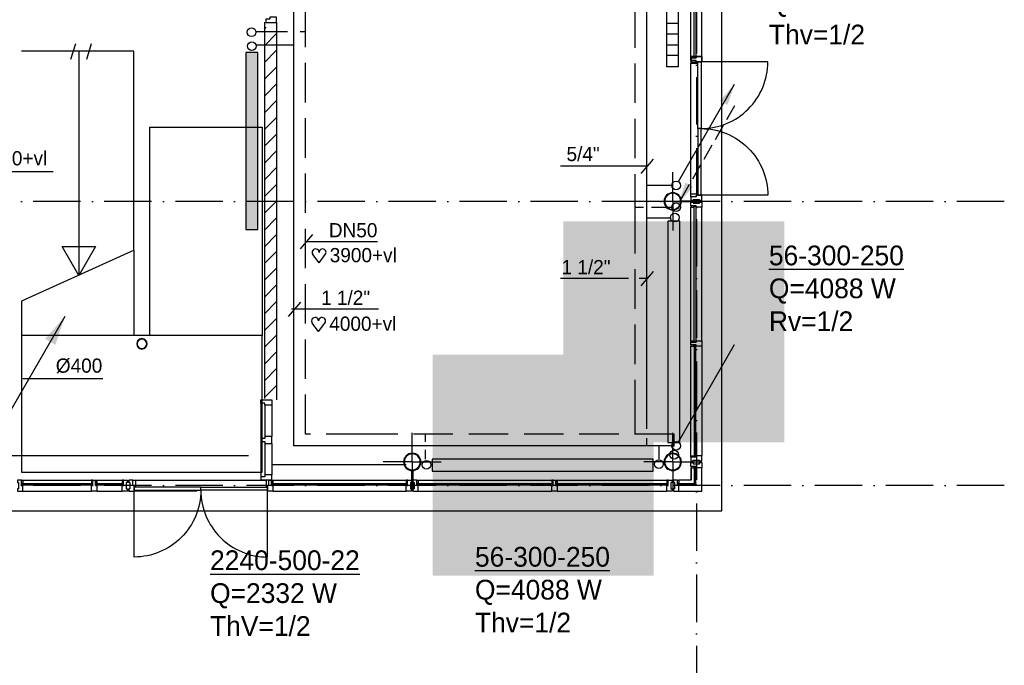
# Model space of a CAD drawing. Extents: x 25315 to 170951, y 867852 to 951952.
# Tile 12 of 119: x 75251 to 87724, y 878152 to 886328. Entities that reach past the tile are written whole.
import ezdxf

# ---------------------------------------------------------------- set-up
doc = ezdxf.new("R2010")
doc.units = 0
doc.header["$LTSCALE"] = 100
for name, pattern in [('2322107', [2000, 1000, 1000]), ('2322108', [7, 5, -2]), ('DASHDOT', [9, 6, -1.5, 0, -1.5]), ('DOT2', [1.25, 0, -1.25])]:
    doc.linetypes.add(name, pattern=pattern)
doc.layers.get('0').update_dxf_attribs({"linetype": 'CONTINUOUS'})
for name, color, linetype in [('AL$7----_STRAMIEN', 1, 'DASHDOT'), ('BOUW', 8, 'CONTINUOUS'), ('WI561---', 1, 'CONTINUOUS'), ('WL561---', 4, 'CONTINUOUS'), ('WL561---_AANVOER', 4, 'CONTINUOUS'), ('WL561---_RETOUR', 4, 'CONTINUOUS'), ('WL570---', 3, 'CONTINUOUS'), ('WL570---_RETOUR', 3, 'CONTINUOUS'), ('WM570---', 1, 'CONTINUOUS')]:
    doc.layers.add(name, color=color, linetype=linetype)
doc.styles.add('BURO-018', font='BUROFONT.shx', dxfattribs={"height": 180})
doc.styles.add('BURO-025', font='BUROFONT.shx', dxfattribs={"height": 250})

# ---------------------------------------------------------------- blocks, each defined once
blk = doc.blocks.new('2322401')
at = {"color": 0, "linetype": 'CONTINUOUS'}
for p, q in [((-0.5, 0.5, 1), (-0.5, 0.5)), ((-0.5, 0.5, 1), (-0.5, -0.5, 1)), ((0.5, 0.5, 1), (-0.5, 0.5, 1)), ((0.5, 0.5), (-0.5, 0.5)), ((-0.5, 0.5), (-0.5, -0.5)), ((0.5, 0.5, 1), (0.5, 0.5)), ((0.5, -0.5, 1), (0.5, 0.5, 1)), ((0.5, -0.5), (0.5, 0.5)), ((-0.5, -0.5, 1), (-0.5, -0.5)), ((-0.5, -0.5, 1), (0.5, -0.5, 1)), ((-0.5, -0.5), (0.5, -0.5)), ((0.5, -0.5, 1), (0.5, -0.5))]:
    blk.add_line(p, q, dxfattribs=at)
blk = doc.blocks.new('CVHATCH4')
at = {"color": 0, "linetype": 'DOT2'}
blk.add_lwpolyline([(-0.5, 0, 1, 1, 0), (0.5, 0, 1, 1, 0)], format="xyseb", dxfattribs=at)
blk = doc.blocks.new('RCHTBUIS80X40X3')
at = {"color": 0, "linetype": 'CONTINUOUS'}
for points in [[(20, 35.2, 0.4142136), (15.2, 40), (-15.2, 40, 0.4142136), (-20, 35.2), (-20, -35.2, 0.4142136), (-15.2, -40), (15.2, -40, 0.4142136), (20, -35.2)], [(16.8, 35.2, 0.4142136), (15.2, 36.8), (-15.2, 36.8, 0.4142136), (-16.8, 35.2), (-16.8, -35.2, 0.4142136), (-15.2, -36.8), (15.2, -36.8, 0.4142136), (16.8, -35.2)]]:
    blk.add_lwpolyline(points, format="xyb", close=True, dxfattribs=at)
blk = doc.blocks.new('RONDBUIS219X8')
at = {"color": 0, "linetype": 'CONTINUOUS'}
for points in [[(109.55, 0, 1), (-109.55, 0, 1)], [(101.55, 0, 1), (-101.55, 0, 1)]]:
    blk.add_lwpolyline(points, format="xyb", close=True, dxfattribs=at)
blk = doc.blocks.new('LDV1107')
at = {"color": 0, "linetype": 'CONTINUOUS'}
blk.add_line((0.25, 0.43), (6.75, 11.69), dxfattribs=at)
blk.add_lwpolyline([(6.75, 11.69, 0, 1, 0), (5.5, 9.53, 1, 1, 0)], format="xyseb", dxfattribs=at)
blk.add_circle((0, 0), 0.5, dxfattribs=at)
blk = doc.blocks.new('LDV3108')
at = {"color": 0, "linetype": 'CONTINUOUS'}
for p, q in [((6.75, 11.69), (5.81, 10.07)), ((5.44, 9.42), (4.5, 7.79)), ((4.13, 7.14), (3.19, 5.52)), ((2.81, 4.87), (1.88, 3.25)), ((1.5, 2.6), (0.56, 0.97))]:
    blk.add_line(p, q, dxfattribs=at)
blk.add_lwpolyline([(0.25, 0.43, 0, 1, 0), (1.5, 2.6, 1, 1, 0)], format="xyseb", dxfattribs=at)
blk.add_circle((0, 0), 0.5, dxfattribs=at)
blk = doc.blocks.new('CVHATCH1')
at = {"color": 0, "linetype": 'CONTINUOUS'}
blk.add_solid([(-0.5, -0.5), (0.5, -0.5), (-0.5, 0.5), (0.5, 0.5)], dxfattribs=at)
blk = doc.blocks.new('LU-PIJL1')
at = {"color": 0, "linetype": 'CONTINUOUS'}
blk.add_line((0, 0), (10.12, 17.54), dxfattribs=at)
blk.add_lwpolyline([(10.12, 17.54, 0, 1.5, 0), (8.25, 14.29, 1.5, 1.5, 0)], format="xyseb", dxfattribs=at)
blk = doc.blocks.new('CVRINFO2')
at = {"color": 0, "linetype": 'CONTINUOUS', "style": 'BURO-025'}
for tag, p in [('CV_TEXT125', (0, 0)), ('CV_TEXT225', (0, -4.17)), ('CV_TEXT325', (0, -8.33)), ('CV_TEXT425', (0, -12.5))]:
    blk.add_attdef(tag, p, '', height=2.5, dxfattribs=at)
blk = doc.blocks.new('HART')
at = {"color": 1}
for q in [(-39.7, 52.4), (39.7, 52.4)]:
    blk.add_line((0, 0), q, dxfattribs=at)
for centre, start, end in [((-22.1, 65.7), 0, 217.18669), ((22.1, 65.7), 322.81331, 180)]:
    blk.add_arc(centre, 22.1, start, end, dxfattribs=at)

msp = doc.modelspace()

# ---------------------------------------------------------------- hatches: boundary and pattern name
at = {"layer": 'BOUW'}
h = msp.add_hatch(dxfattribs=at)
h.set_pattern_fill('PREFBET', color=256, style=0)
h.set_pattern_definition([(45, (90541.93, 905188.68), (-106.066, 106.066), [])])
h.paths.add_polyline_path([(78351.4, 881530.7), (78501.4, 881530.7), (78501.4, 886232.7), (78351.4, 886232.7)])

# ---------------------------------------------------------------- linework, layer by layer
at = {"layer": 'AL$7----_STRAMIEN', "color": 1}
for p, q in [((83823.6, 927005.8), (83823.6, 877292.9)), ((87723.6, 884027.5), (64545.8, 884027.5)), ((87723.6, 880427.5), (64526.5, 880427.5))]:
    msp.add_line(p, q, dxfattribs=at)
at = {"layer": 'BOUW'}
for p, q in [((84143.6, 880107.5), (84143.6, 912827.5)), ((84143.6, 880107.5), (84143.6, 901642.7)), ((78351.4, 886295.1), (78351.4, 881532.5)), ((78505.6, 886293.4), (78505.6, 881511.9)), ((75275.6, 882327.5), (75275.6, 880596.5)), ((78321.6, 882327.5), (75275.6, 882327.5)), ((78321.6, 880596.5), (78321.6, 882327.5)), ((75123.6, 880807.5), (78148.6, 880807.5)), ((75275.6, 880596.5), (78321.6, 880596.5)), ((83754.6, 880651.7), (83754.6, 880496.7)), ((82057.3, 880496.7), (83448, 880496.7)), ((83448, 880496.7), (83448, 880458.7)), ((83465, 880496.7), (83448, 880496.7)), ((83465, 880496.7), (83515, 880496.7)), ((83465, 880429.7), (83465, 880496.7)), ((83465, 880458.7), (83465, 880496.7)), ((83515, 880496.7), (83515, 880467.2)), ((83754.6, 880496.7), (83599.8, 880496.7)), ((82044.3, 880454.7), (83461, 880454.7)), ((82044.3, 880433.7), (82044.3, 880454.7)), ((83461, 880433.7), (82044.3, 880433.7)), ((82057.3, 880357.7), (83448, 880357.7)), ((83465, 880458.7), (83448, 880458.7)), ((83448, 880458.7), (83448, 880454.7)), ((83448, 880458.7), (83465, 880458.7)), ((83448, 880454.7), (83461, 880454.7)), ((83448, 880433.7), (83448, 880429.7)), ((83461, 880433.7), (83448, 880433.7)), ((83448, 880429.7), (83465, 880429.7)), ((83448, 880357.7), (83448, 880429.7)), ((83448, 880429.7), (83465, 880429.7)), ((83515, 880357.7), (83448, 880357.7)), ((83461, 880454.7), (83461, 880433.7)), ((83461, 880454.7), (83461, 880433.7)), ((83465, 880429.7), (83465, 880458.7)), ((83501, 880467.2), (83501, 880387.2)), ((83515, 880467.2), (83501, 880467.2)), ((83501, 880387.2), (83515, 880387.2)), ((83515, 880387.2), (83515, 880357.7)), ((67303.6, 880107.5), (84143.6, 880107.5)), ((75223.6, 880107.5), (84143.6, 880107.5))]:
    msp.add_line(p, q, dxfattribs=at)
for points in [[(83754.6, 885861.2), (83754.6, 887551.7)], [(83893.6, 885861.2), (83893.6, 887551.7)], [(75899.5, 885827.5), (75962, 886027.5)], [(76099.5, 885827.5), (76162, 886027.5)], [(76698.6, 883410), (76698.6, 885927.5), (75275.6, 885927.5)], [(75999.5, 885927.5), (75999.5, 883087.5)], [(83754.6, 884120.7), (83754.6, 885777.2)], [(83523.8, 884027.5), (83523.8, 884395.4)], [(83523.8, 884027.5), (83523.8, 884395.4)], [(76898.6, 884287.5), (76898.6, 884287.5)], [(83523.8, 884027.5), (83155.9, 884027.5)], [(83523.8, 884027.5), (83155.9, 884027.5)], [(83523.8, 884027.5), (83523.8, 883659.7)], [(83523.8, 884027.5), (83891.6, 884027.5)], [(83523.8, 884027.5), (83523.8, 883659.7)], [(83523.8, 884027.5), (83891.6, 884027.5)], [(83754.6, 882261.2), (83754.6, 883951.7)], [(83893.6, 882261.2), (83893.6, 883951.7)], [(76701.3, 883411.3), (75275.6, 882763.1)], [(76698.6, 883410), (76698.6, 882327.5)], [(75275.6, 882763.1), (75275.6, 882127.7)], [(83754.6, 880803.8), (83754.6, 882194.2)], [(83893.6, 882194.2), (83893.6, 880803.8)], [(78303.9, 881473.2), (78303.9, 880539.2)], [(78354.9, 881446.2), (78354.9, 881051.2)], [(78442.9, 881446.2), (78442.9, 881051.2)], [(80223.8, 880727.5), (80223.8, 881095.4)], [(83523.8, 880727.5), (83523.8, 881095.4)], [(83523.8, 880727.5), (83523.8, 881095.4)], [(78354.9, 880961.2), (78354.9, 880566.2)], [(78442.9, 880961.2), (78442.9, 880566.2)], [(80223.8, 880727.5), (79855.9, 880727.5)], [(80223.8, 880727.5), (80223.8, 880359.7)], [(80223.8, 880727.5), (80591.6, 880727.5)], [(83523.8, 880727.5), (83155.9, 880727.5)], [(83523.8, 880727.5), (83155.9, 880727.5)], [(83523.8, 880727.5), (83523.8, 880359.7)], [(83523.8, 880727.5), (83523.8, 880359.7)], [(83523.8, 880727.5), (83891.6, 880727.5)], [(83523.8, 880727.5), (83891.6, 880727.5)], [(78457.3, 880696.7), (80147.8, 880696.7)], [(83754.8, 880651.9), (83754.8, 880496.7), (83599.8, 880496.7)], [(83599.8, 880357.7), (83893.6, 880357.7), (83893.6, 880651.7)], [(75273.6, 880496.5), (76177.6, 880496.5)], [(76227.6, 880496.5), (76547.8, 880496.5)], [(76716.8, 880496.7), (78373.3, 880496.7)], [(78457.3, 880496.7), (80147.8, 880496.7)], [(80282.8, 880496.7), (82007.3, 880496.7)], [(75290.6, 880357.5), (76160.6, 880357.5)], [(76227.6, 880357.5), (76547.8, 880357.5)], [(77493, 880357.7), (76699.8, 880357.7)], [(78457.3, 880357.7), (80147.8, 880357.7)], [(80299.8, 880357.7), (81990.3, 880357.7)]]:
    msp.add_lwpolyline(points, dxfattribs=at)
for points in [[(83817.6, 885848.2), (83796.6, 885848.2), (83796.6, 887564.7), (83817.6, 887564.7)], [(78505.6, 886293.4), (78505.6, 886360.4), (78417.6, 886360.4), (78417.6, 886333.4), (78366.6, 886333.4), (78366.6, 886293.4)], [(83893.6, 885794.2), (83821.6, 885794.2), (83821.6, 885811.2), (83754.6, 885811.2), (83754.6, 885844.2), (83821.6, 885844.2), (83821.6, 885861.2), (83893.6, 885861.2)], [(83792.6, 885844.2), (83754.6, 885844.2), (83754.6, 885861.2), (83792.6, 885861.2)], [(83754.8, 885861), (83754.8, 885794), (83893.8, 885794), (83893.8, 885861)], [(83792.6, 885861.2), (83796.6, 885861.2), (83796.6, 885848.2), (83817.6, 885848.2), (83817.6, 885861.2), (83821.6, 885861.2), (83821.6, 885844.2), (83792.6, 885844.2)], [(83754.6, 885811.2), (83754.6, 885777.2), (83842.6, 885777.2), (83842.6, 885794.2), (83821.6, 885794.2), (83821.6, 885811.2)], [(83842.6, 885794.2), (83882.6, 885794.2), (83882.6, 884948.9), (83842.6, 884948.9)], [(78321.6, 884967.4), (78321.6, 882327.5), (76898.6, 882327.5), (76898.6, 884967.4)], [(83842.6, 884103.7), (83882.6, 884103.7), (83882.6, 884948.9), (83842.6, 884948.9)], [(83754.6, 884086.7), (83754.6, 884120.7), (83842.6, 884120.7), (83842.6, 884103.7), (83821.6, 884103.7), (83821.6, 884086.7)], [(83821.6, 884103.7), (83821.6, 884086.7), (83754.6, 884086.7), (83754.6, 884036.7), (83784.1, 884036.7), (83784.1, 884050.7), (83864.1, 884050.7), (83864.1, 884036.7), (83893.6, 884036.7), (83893.6, 884103.7)], [(83784.1, 884022.4), (83633.2, 884022.4), (83633.2, 884032.5), (83784.1, 884032.5)], [(83821.6, 883951.7), (83821.6, 883968.7), (83754.6, 883968.7), (83754.6, 884018.7), (83784.1, 884018.7), (83784.1, 884004.7), (83864.1, 884004.7), (83864.1, 884018.7), (83893.6, 884018.7), (83893.6, 883951.7)], [(83792.6, 883968.7), (83754.6, 883968.7), (83754.6, 883951.7), (83792.6, 883951.7)], [(83792.6, 883951.7), (83796.6, 883951.7), (83796.6, 883964.7), (83817.6, 883964.7), (83817.6, 883951.7), (83821.6, 883951.7), (83821.6, 883968.7), (83792.6, 883968.7)], [(83817.6, 882248.2), (83796.6, 882248.2), (83796.6, 883964.7), (83817.6, 883964.7)], [(75999.5, 883087.5), (75787.9, 883454.1), (76211.2, 883454.1)], [(83893.6, 882194.2), (83821.6, 882194.2), (83821.6, 882211.2), (83754.6, 882211.2), (83754.6, 882244.2), (83821.6, 882244.2), (83821.6, 882261.2), (83893.6, 882261.2)], [(83792.6, 882244.2), (83754.6, 882244.2), (83754.6, 882261.2), (83792.6, 882261.2)], [(83792.6, 882261.2), (83796.6, 882261.2), (83796.6, 882248.2), (83817.6, 882248.2), (83817.6, 882261.2), (83821.6, 882261.2), (83821.6, 882244.2), (83792.6, 882244.2)], [(83792.6, 882211.2), (83754.6, 882211.2), (83754.6, 882194.2), (83792.6, 882194.2)], [(83792.6, 882194.2), (83796.6, 882194.2), (83796.6, 882207.2), (83817.6, 882207.2), (83817.6, 882194.2), (83821.6, 882194.2), (83821.6, 882211.2), (83792.6, 882211.2)], [(83817.6, 882207.2), (83796.6, 882207.2), (83796.6, 880790.8), (83817.6, 880790.8)], [(78442.9, 881513.2), (78442.9, 881446.2), (78354.9, 881446.2), (78354.9, 881473.2), (78303.9, 881473.2), (78303.9, 881513.2)], [(78442.9, 880961.2), (78442.9, 881051.2), (78354.9, 881051.2), (78354.9, 881024.2), (78303.9, 881024.2), (78303.9, 880988.2), (78354.9, 880988.2), (78354.9, 880961.2)], [(83792.6, 880786.8), (83754.6, 880786.8), (83754.6, 880803.8), (83792.6, 880803.8)], [(83821.6, 880803.8), (83821.6, 880786.8), (83754.6, 880786.8), (83754.6, 880736.8), (83784.1, 880736.8), (83784.1, 880750.8), (83864.1, 880750.8), (83864.1, 880736.8), (83893.6, 880736.8), (83893.6, 880803.8)], [(83754.6, 880668.7), (83754.6, 880718.7), (83760.6, 880718.7), (83774.6, 880718.7), (83774.6, 880718.7), (83784.1, 880718.7), (83784.1, 880704.7), (83864.1, 880704.7), (83864.1, 880718.7), (83873.6, 880718.7), (83873.6, 880718.7), (83887.6, 880718.7), (83893.6, 880718.7), (83893.6, 880699.8), (83893.6, 880651.7), (83886.6, 880651.7), (83882.6, 880651.7), (83874.6, 880651.7), (83821.6, 880651.7), (83821.6, 880668.7)], [(83792.6, 880803.8), (83796.6, 880803.8), (83796.6, 880790.8), (83817.6, 880790.8), (83817.6, 880803.8), (83821.6, 880803.8), (83821.6, 880786.8), (83792.6, 880786.8)], [(80218.6, 880467.2), (80218.6, 880618.1), (80228.8, 880618.1), (80228.8, 880467.2)], [(83754.8, 880651.9), (83792.8, 880651.9), (83792.8, 880668.9), (83754.8, 880668.9)], [(83817.6, 880664.7), (83795.6, 880664.7), (83795.6, 880454.7), (83817.6, 880454.7)], [(75290.6, 880429.5), (75273.6, 880429.5), (75273.6, 880496.5), (75223.6, 880496.5), (75223.6, 880467), (75237.6, 880467), (75237.6, 880387), (75223.6, 880387), (75223.6, 880357.5), (75290.6, 880357.5)], [(75273.6, 880458.5), (75273.6, 880496.5), (75290.6, 880496.5), (75290.6, 880458.5)], [(76177.6, 880458.5), (76177.6, 880496.5), (76160.6, 880496.5), (76160.6, 880458.5)], [(76160.6, 880357.5), (76160.6, 880429.5), (76177.6, 880429.5), (76177.6, 880496.5), (76210.6, 880496.5), (76210.6, 880429.5), (76227.6, 880429.5), (76227.6, 880357.5)], [(76210.6, 880458.5), (76210.6, 880496.5), (76227.6, 880496.5), (76227.6, 880458.5)], [(76564.8, 880458.5), (76564.8, 880496.5), (76547.8, 880496.5), (76547.8, 880458.5)], [(76547.8, 880429.5), (76564.8, 880429.5), (76564.8, 880496.5), (76614.8, 880496.5), (76614.8, 880467), (76600.8, 880467), (76600.8, 880387), (76614.8, 880387), (76614.8, 880357.5), (76547.8, 880357.5)], [(76699.8, 880429.7), (76682.8, 880429.7), (76682.8, 880496.7), (76632.8, 880496.7), (76632.8, 880467.2), (76646.8, 880467.2), (76646.8, 880387.2), (76632.8, 880387.2), (76632.8, 880357.7), (76699.8, 880357.7)], [(76682.8, 880496.7), (76716.8, 880496.7), (76716.8, 880408.7), (76699.8, 880408.7), (76699.8, 880429.7), (76682.8, 880429.7)], [(78442.9, 880499.2), (78442.9, 880566.2), (78354.9, 880566.2), (78354.9, 880539.2), (78303.9, 880539.2), (78303.9, 880499.2)], [(78407.3, 880496.7), (78373.3, 880496.7), (78373.3, 880408.7), (78390.3, 880408.7), (78390.3, 880429.7), (78407.3, 880429.7)], [(78390.3, 880357.7), (78390.3, 880429.7), (78407.3, 880429.7), (78407.3, 880496.7), (78440.3, 880496.7), (78440.3, 880429.7), (78457.3, 880429.7), (78457.3, 880357.7)], [(78440.3, 880458.7), (78440.3, 880496.7), (78457.3, 880496.7), (78457.3, 880458.7)], [(80164.8, 880458.7), (80164.8, 880496.7), (80147.8, 880496.7), (80147.8, 880458.7)], [(80147.8, 880429.7), (80164.8, 880429.7), (80164.8, 880496.7), (80214.8, 880496.7), (80214.8, 880467.2), (80200.8, 880467.2), (80200.8, 880387.2), (80214.8, 880387.2), (80214.8, 880357.7), (80147.8, 880357.7)], [(80299.8, 880429.7), (80282.8, 880429.7), (80282.8, 880496.7), (80232.8, 880496.7), (80232.8, 880467.2), (80246.8, 880467.2), (80246.8, 880387.2), (80232.8, 880387.2), (80232.8, 880357.7), (80299.8, 880357.7)], [(80282.8, 880458.7), (80282.8, 880496.7), (80299.8, 880496.7), (80299.8, 880458.7)], [(82007.3, 880458.7), (82007.3, 880496.7), (81990.3, 880496.7), (81990.3, 880458.7)], [(81990.3, 880357.7), (81990.3, 880429.7), (82007.3, 880429.7), (82007.3, 880496.7), (82040.3, 880496.7), (82040.3, 880429.7), (82057.3, 880429.7), (82057.3, 880357.7)], [(82040.3, 880458.7), (82040.3, 880496.7), (82057.3, 880496.7), (82057.3, 880458.7)], [(83582.8, 880496.7), (83532.8, 880496.7), (83532.8, 880490.7), (83532.8, 880476.7), (83532.8, 880476.7), (83532.8, 880467.2), (83546.8, 880467.2), (83546.8, 880387.2), (83532.8, 880387.2), (83532.8, 880377.7), (83532.8, 880377.7), (83532.8, 880363.7), (83532.8, 880357.7), (83551.7, 880357.7), (83599.8, 880357.7), (83599.8, 880364.7), (83599.8, 880368.7), (83599.8, 880376.7), (83599.8, 880429.7), (83582.8, 880429.7)], [(83599.8, 880496.7), (83599.8, 880458.7), (83582.8, 880458.7), (83582.8, 880496.7)], [(75290.6, 880458.5), (75290.6, 880454.5), (75277.6, 880454.5), (75277.6, 880433.5), (75290.6, 880433.5), (75290.6, 880429.5), (75273.6, 880429.5), (75273.6, 880458.5)], [(75277.6, 880433.5), (75277.6, 880454.5), (76173.6, 880454.5), (76173.6, 880433.5)], [(76160.6, 880458.5), (76160.6, 880454.5), (76173.6, 880454.5), (76173.6, 880433.5), (76160.6, 880433.5), (76160.6, 880429.5), (76177.6, 880429.5), (76177.6, 880458.5)], [(76227.6, 880458.5), (76227.6, 880454.5), (76214.6, 880454.5), (76214.6, 880433.5), (76227.6, 880433.5), (76227.6, 880429.5), (76210.6, 880429.5), (76210.6, 880458.5)], [(76214.6, 880433.5), (76214.6, 880454.5), (76560.8, 880454.5), (76560.8, 880433.5)], [(76547.8, 880458.5), (76547.8, 880454.5), (76560.8, 880454.5), (76560.8, 880433.5), (76547.8, 880433.5), (76547.8, 880429.5), (76564.8, 880429.5), (76564.8, 880458.5)], [(76699.8, 880408.7), (76699.8, 880368.7), (77545, 880368.7), (77545, 880408.7)], [(78390.3, 880408.7), (78390.3, 880368.7), (77545, 880368.7), (77545, 880408.7)], [(78457.3, 880458.7), (78457.3, 880454.7), (78444.3, 880454.7), (78444.3, 880433.7), (78457.3, 880433.7), (78457.3, 880429.7), (78440.3, 880429.7), (78440.3, 880458.7)], [(78444.3, 880433.7), (78444.3, 880454.7), (80160.8, 880454.7), (80160.8, 880433.7)], [(80147.8, 880458.7), (80147.8, 880454.7), (80160.8, 880454.7), (80160.8, 880433.7), (80147.8, 880433.7), (80147.8, 880429.7), (80164.8, 880429.7), (80164.8, 880458.7)], [(80299.8, 880458.7), (80299.8, 880454.7), (80286.8, 880454.7), (80286.8, 880433.7), (80299.8, 880433.7), (80299.8, 880429.7), (80282.8, 880429.7), (80282.8, 880458.7)], [(80286.8, 880433.7), (80286.8, 880454.7), (82003.3, 880454.7), (82003.3, 880433.7)], [(81990.3, 880458.7), (81990.3, 880454.7), (82003.3, 880454.7), (82003.3, 880433.7), (81990.3, 880433.7), (81990.3, 880429.7), (82007.3, 880429.7), (82007.3, 880458.7)], [(82057.3, 880458.7), (82057.3, 880454.7), (82044.3, 880454.7), (82044.3, 880433.7), (82057.3, 880433.7), (82057.3, 880429.7), (82040.3, 880429.7), (82040.3, 880458.7)], [(83586.8, 880433.7), (83586.8, 880454.7), (83817.6, 880454.7), (83817.6, 880433.7)]]:
    msp.add_lwpolyline(points, close=True, dxfattribs=at)
for points in [[(83882.6, 884948.9, 0.4142136), (84727.8, 885794.2), (83882.6, 885794.2)], [(83882.6, 884948.9, -0.4142136), (84727.8, 884103.7), (83882.6, 884103.7)], [(83633.3, 884027.5, 1), (83414.2, 884027.5, 1)], [(83633.3, 884027.5, 1), (83414.2, 884027.5, 1)], [(83625.3, 884027.5, 1), (83422.2, 884027.5, 1)], [(83625.3, 884027.5, 1), (83422.2, 884027.5, 1)], [(80223.8, 880618, 1), (80223.8, 880837.1, 1)], [(80223.8, 880626, 1), (80223.8, 880829.1, 1)], [(83633.3, 880727.5, 1), (83414.2, 880727.5, 1)], [(83633.3, 880727.5, 1), (83414.2, 880727.5, 1)], [(83625.3, 880727.5, 1), (83422.2, 880727.5, 1)], [(83625.3, 880727.5, 1), (83422.2, 880727.5, 1)], [(77545, 880368.7, -0.4142136), (76699.8, 879523.4), (76699.8, 880368.7)], [(77545, 880368.7, 0.4142136), (78390.3, 879523.4), (78390.3, 880368.7)]]:
    msp.add_lwpolyline(points, format="xyb", close=True, dxfattribs=at)
at = {"layer": 'WL561---'}
for p, q in [((83443.4, 887231.9), (83443.4, 885731.9)), ((83593.4, 887231.9), (83593.4, 885731.9)), ((83443.4, 886285), (83594.3, 886285)), ((83443.4, 886146.8), (83594.3, 886146.8)), ((83443.4, 886146.8), (83594.3, 886146.8)), ((83443.4, 886008.6), (83594.3, 886008.6)), ((83443.4, 885876.7), (83594.3, 885876.7)), ((83593.4, 885731.9), (83443.4, 885731.9))]:
    msp.add_line(p, q, dxfattribs=at)
at = {"layer": 'WL561---', "color": 1}
for p, q in [((82102.5, 884476.2), (83203.6, 884476.2)), ((83125, 884379.7), (83281.2, 884561.9)), ((78807.5, 883424.6), (78963.8, 883606.8)), ((78865.9, 883521.1), (79781.8, 883521.1)), ((83125, 882957), (83281.2, 883139.2)), ((82102.5, 883053.5), (82963.6, 883053.5)), ((83097.8, 883053.5), (83203.6, 883053.5)), ((78656.3, 882569.4), (78812.6, 882751.6)), ((78695.7, 882665.9), (79798, 882665.9))]:
    msp.add_line(p, q, dxfattribs=at)
for centre in [(78188.3, 886169), (78191, 885992.3), (83548.7, 883822.2), (83540.9, 880819.6), (80404.1, 880691.8), (83347.9, 880699.5)]:
    msp.add_circle(centre, 55.7, dxfattribs=at)
at = {"layer": 'WL561---_AANVOER', "linetype": '2322107'}
for p, q in [((83197.2, 884184.4), (83197.2, 887749.7)), ((78722.4, 880930.1), (78722.4, 887655.4)), ((78722.4, 886005.1), (78243.8, 886005.1)), ((83516.2, 884226.9), (83204.2, 884226.9)), ((83197.2, 883758.8), (83197.2, 884184.4)), ((83153.1, 883951.6), (83055.6, 883951.6)), ((83518.3, 883951.6), (83254.2, 883951.6)), ((83502, 883814.1), (83195.4, 883814.1)), ((83197.2, 881148.5), (83197.2, 883760.2)), ((83197.2, 883636.4), (83197.2, 883758.8)), ((80391.9, 880982.1), (80391.9, 881081.8)), ((83197.2, 880932.2), (83197.2, 881029.2)), ((83514, 880930.1), (78722.4, 880930.1)), ((80391.9, 880761.1), (80391.9, 880882.3)), ((83351.2, 880761.1), (83351.2, 880930.1))]:
    msp.add_line(p, q, dxfattribs=at)
at = {"layer": 'WL561---_RETOUR', "linetype": '2322108'}
for p, q in [((78872.4, 881080.1), (78872.4, 887805.4)), ((83047.2, 883873.4), (83047.2, 887293.8)), ((78645.2, 886175.9), (78242.4, 886175.9)), ((78872.4, 886175.9), (78802, 886175.9)), ((83047.2, 881267.4), (83047.2, 883873.4)), ((83047.2, 881080.1), (83047.2, 881267.4)), ((79633.8, 881080.1), (78872.4, 881080.1)), ((83539.5, 881080.1), (79633.8, 881080.1)), ((83539.5, 880924.3), (83539.5, 881080.1))]:
    msp.add_line(p, q, dxfattribs=at)
at = {"layer": 'WL570---', "color": 1}
msp.add_line((75292.2, 881783.1), (76302.6, 881783.1), dxfattribs=at)
at = {"layer": 'WM570---', "color": 1}
msp.add_line((74219.2, 884404.1), (75673.6, 884404.1), dxfattribs=at)

# ---------------------------------------------------------------- block references
at = {"layer": 'BOUW', "rotation": 90.00000000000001}
msp.add_blockref('RCHTBUIS80X40X3', (83824.1, 884027.4), dxfattribs=at)
at = {"layer": 'BOUW', "xscale": 0.6, "yscale": 0.6, "zscale": 0.6}
msp.add_blockref('RONDBUIS219X8', (76798.6, 882223), dxfattribs=at)
at = {"layer": 'BOUW'}
msp.add_blockref('RCHTBUIS80X40X3', (80223.6, 880427.2), dxfattribs=at)
at = {"layer": 'WI561---'}
ref = msp.add_blockref('CVRINFO2', (84741.5, 886847.8), dxfattribs=dict(at, xscale=100, yscale=100, zscale=100))
ref.add_attrib('CV_TEXT125', '%%u30-300-250', (84741.5, 886847.8), dxfattribs={"layer": '0', "color": 2, "linetype": 'CONTINUOUS', "height": 250, "style": 'BURO-025'})
ref.add_attrib('CV_TEXT225', 'Q=2190 W', (84741.5, 886431.1), dxfattribs={"layer": '0', "color": 2, "linetype": 'CONTINUOUS', "height": 250, "style": 'BURO-025'})
ref.add_attrib('CV_TEXT325', 'Thv=1/2', (84741.5, 886014.4), dxfattribs={"layer": '0', "color": 2, "linetype": 'CONTINUOUS', "height": 250, "style": 'BURO-025'})
ref = msp.add_blockref('CVRINFO2', (84741.5, 883217.5), dxfattribs=dict(at, xscale=100, yscale=100, zscale=100))
ref.add_attrib('CV_TEXT125', '%%u56-300-250', (84741.5, 883217.5), dxfattribs={"layer": '0', "color": 2, "linetype": 'CONTINUOUS', "height": 250, "style": 'BURO-025'})
ref.add_attrib('CV_TEXT225', 'Q=4088 W', (84741.5, 882800.8), dxfattribs={"layer": '0', "color": 2, "linetype": 'CONTINUOUS', "height": 250, "style": 'BURO-025'})
ref.add_attrib('CV_TEXT325', 'Rv=1/2', (84741.5, 882384.1), dxfattribs={"layer": '0', "color": 2, "linetype": 'CONTINUOUS', "height": 250, "style": 'BURO-025'})
ref = msp.add_blockref('CVRINFO2', (77662.4, 879357.9), dxfattribs=dict(at, xscale=100, yscale=100, zscale=100))
ref.add_attrib('CV_TEXT125', '%%u2240-500-22', (77662.4, 879357.9), dxfattribs={"layer": '0', "color": 2, "linetype": 'CONTINUOUS', "height": 250, "style": 'BURO-025'})
ref.add_attrib('CV_TEXT225', 'Q=2332 W', (77662.4, 878941.2), dxfattribs={"layer": '0', "color": 2, "linetype": 'CONTINUOUS', "height": 250, "style": 'BURO-025'})
ref.add_attrib('CV_TEXT325', 'ThV=1/2', (77662.4, 878524.5), dxfattribs={"layer": '0', "color": 2, "linetype": 'CONTINUOUS', "height": 250, "style": 'BURO-025'})
ref = msp.add_blockref('CVRINFO2', (81018.1, 879401.5), dxfattribs=dict(at, xscale=100, yscale=100, zscale=100))
ref.add_attrib('CV_TEXT125', '%%u56-300-250', (81018.1, 879401.5), dxfattribs={"layer": '0', "color": 2, "linetype": 'CONTINUOUS', "height": 250, "style": 'BURO-025'})
ref.add_attrib('CV_TEXT225', 'Q=4088 W', (81018.1, 878984.9), dxfattribs={"layer": '0', "color": 2, "linetype": 'CONTINUOUS', "height": 250, "style": 'BURO-025'})
ref.add_attrib('CV_TEXT325', 'Thv=1/2', (81018.1, 878568.2), dxfattribs={"layer": '0', "color": 2, "linetype": 'CONTINUOUS', "height": 250, "style": 'BURO-025'})
at = {"layer": 'WL561---', "yscale": 150}
for name, p, xscale, zscale, rotation in [('2322401', (78190.9, 884791.3, 120), 2240, 400, 270), ('CVHATCH1', (78190.9, 884791.3, 120), 2240, 2240, 270), ('CVHATCH4', (83537.5, 882375.6), 2800, 2800, 270), ('2322401', (83537.5, 882375.6), 2800, 900, 270), ('CVHATCH4', (81880.9, 880686.7), 2800, 2800, 5.264812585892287e-08), ('2322401', (81873.8, 880686.7), 2800, 900, 5.264812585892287e-08)]:
    msp.add_blockref(name, p, dxfattribs=dict(at, xscale=xscale, zscale=zscale, rotation=rotation))
at = {"layer": 'WL561---_AANVOER', "color": 2, "xscale": 109.725, "yscale": 109.725, "zscale": 109.725}
for p in [(83567.1, 884229.7), (83567.1, 880933.1)]:
    msp.add_blockref('LDV1107', p, dxfattribs=at)
at = {"layer": 'WL561---_RETOUR', "color": 2, "xscale": 109.725, "yscale": 109.725, "zscale": 109.725}
msp.add_blockref('LDV3108', (83567.1, 883953.6), dxfattribs=at)
at = {"layer": 'WL570---', "color": 1, "xscale": 2, "yscale": 2, "zscale": 2}
for p in [(79042.8, 883249.8), (79037, 882381.2)]:
    msp.add_blockref('HART', p, dxfattribs=at)
at = {"layer": 'WL570---_RETOUR', "xscale": 100, "yscale": 100, "zscale": 100}
msp.add_blockref('LU-PIJL1', (74813.1, 880819.7), dxfattribs=at)

# ---------------------------------------------------------------- texts
at = {"layer": 'WL561---', "color": 1, "style": 'BURO-018'}
for s, p in [('5/4"', (82177.5, 884537.1)), ('DN50', (79166.8, 883572)), ('1 1/2"', (82114.2, 883104.4)), ('1 1/2"', (79068.9, 882716.8))]:
    msp.add_text(s, height=180, dxfattribs=at).set_placement(p)
at = {"layer": 'WL570---', "color": 1, "style": 'BURO-018'}
for s, p in [('3900+vl', (79177.9, 883256.5)), ('4000+vl', (79172.1, 882388)), ('%%C400', (75708.2, 881857.4))]:
    msp.add_text(s, height=180, dxfattribs=at).set_placement(p)
at = {"layer": 'WM570---', "color": 1, "style": 'BURO-018'}
msp.add_text('BK.=4080+vl', height=180, dxfattribs=at).set_placement((74221.3, 884483.2))

doc.saveas('drawing.dxf')
